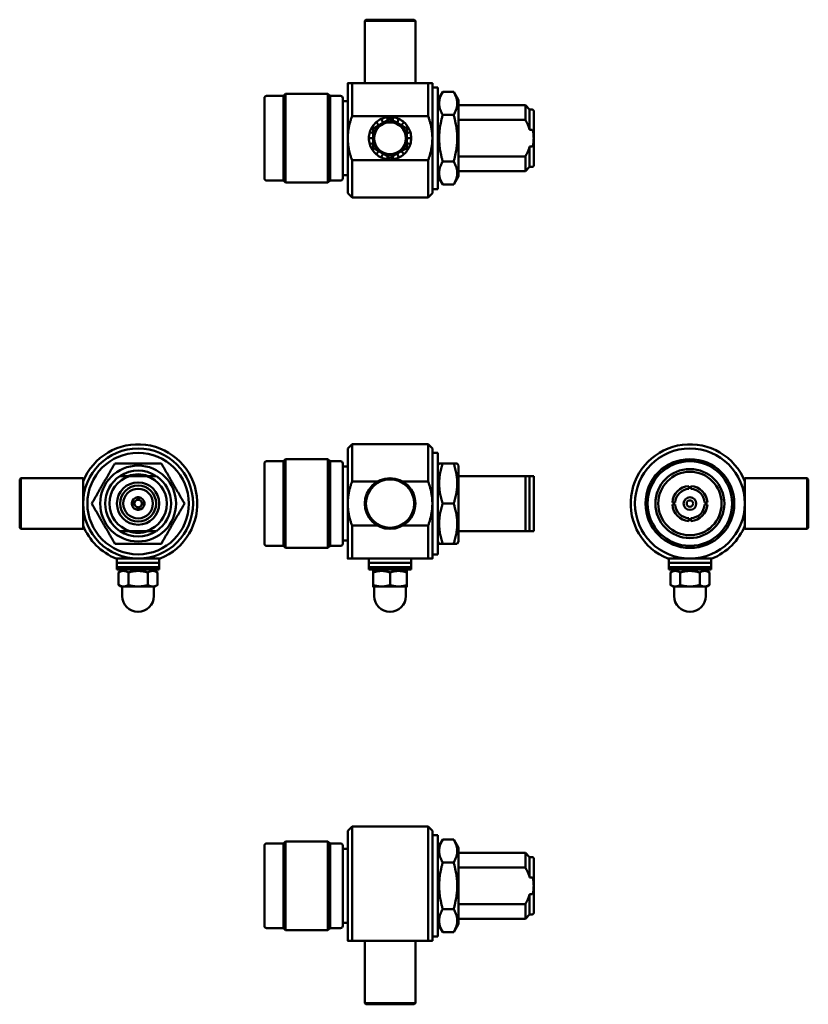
# Model space of a CAD drawing. Header units: millimetres. Extents: x 14 to 200, y 40 to 273.
import ezdxf

# ---------------------------------------------------------------- set-up
doc = ezdxf.new("R2010")
doc.units = ezdxf.units.MM
doc.layers.add('Viditelné hrany(CSN)', color=7, linetype='Continuous', lineweight=50)

msp = doc.modelspace()

# ---------------------------------------------------------------- linework, layer by layer
at = {"layer": 'Viditelné hrany(CSN)'}
for p, q in [((95.48, 272.51), (95.18, 272.21)), ((107.18, 272.21), (95.18, 272.21)), ((95.18, 257.51), (95.18, 272.21)), ((95.48, 272.51), (106.88, 272.51)), ((106.88, 272.51), (107.18, 272.21)), ((107.18, 257.51), (107.18, 272.21)), ((91.18, 257.51), (91.18, 244.51)), ((98.18, 257.51), (92.18, 257.51)), ((92.18, 257.51), (92.18, 249.71)), ((98.18, 257.51), (104.18, 257.51)), ((110.18, 257.51), (104.18, 257.51)), ((110.18, 257.51), (110.18, 249.71)), ((111.18, 257.51), (111.18, 244.51)), ((111.18, 256.51), (112.48, 256.51)), ((112.48, 232.51), (112.48, 256.51)), ((71.48, 235.01), (71.48, 254.01)), ((75.98, 254.51), (71.98, 254.51)), ((75.98, 254.51), (76.48, 255.01)), ((75.98, 254.51), (75.98, 234.51)), ((76.48, 255.01), (76.48, 234.01)), ((86.48, 255.01), (76.48, 255.01)), ((86.48, 255.01), (86.48, 234.01)), ((86.98, 254.51), (86.48, 255.01)), ((86.98, 254.51), (86.98, 234.51)), ((89.48, 254.51), (86.98, 254.51)), ((89.98, 254.01), (89.98, 235.01)), ((112.48, 253.48), (113.63, 255.48)), ((113.63, 255.48), (116.22, 255.48)), ((117.38, 253.48), (116.22, 255.48)), ((91.18, 253.26), (89.98, 253.26)), ((117.38, 235.54), (117.38, 253.48)), ((133.18, 252.31), (117.38, 252.31)), ((133.18, 252.31), (133.18, 248.83)), ((134.18, 251.31), (133.18, 252.31)), ((134.18, 251.31), (134.18, 246.51)), ((134.68, 251.31), (134.18, 251.31)), ((92.18, 249.71), (110.18, 249.71)), ((99.51, 248.17), (99.1, 249.06)), ((100.47, 249.46), (100.56, 248.78)), ((101.79, 248.78), (101.89, 249.46)), ((103.25, 249.06), (102.85, 248.17)), ((113.63, 250), (116.22, 250)), ((135.18, 250.81), (135.18, 238.21)), ((97.39, 246.95), (96.97, 247.22)), ((97.9, 248.29), (98.51, 247.59)), ((103.85, 247.59), (104.45, 248.29)), ((105.38, 247.22), (104.96, 246.95)), ((117.38, 248.83), (133.18, 248.83)), ((91.18, 244.51), (91.18, 231.51)), ((97.18, 244.51), (96.18, 244.51)), ((96.38, 245.92), (97.18, 245.69)), ((105.18, 245.69), (105.98, 245.92)), ((106.18, 244.51), (105.18, 244.51)), ((111.18, 244.51), (111.18, 231.51)), ((134.18, 246.51), (134.68, 246.51)), ((96.38, 243.1), (97.18, 243.34)), ((97.39, 242.08), (96.97, 241.81)), ((105.38, 241.81), (104.96, 242.08)), ((105.18, 243.34), (105.98, 243.1)), ((134.18, 242.52), (134.18, 237.71)), ((134.68, 242.52), (134.18, 242.52)), ((97.9, 240.73), (98.51, 241.43)), ((99.51, 240.86), (99.1, 239.97)), ((100.47, 239.56), (100.56, 240.25)), ((101.79, 240.25), (101.89, 239.56)), ((103.25, 239.97), (102.85, 240.86)), ((103.85, 241.43), (104.45, 240.73)), ((133.18, 240.2), (117.38, 240.2)), ((133.18, 240.2), (133.18, 236.71)), ((110.18, 239.32), (92.18, 239.32)), ((92.18, 239.32), (92.18, 230.51)), ((110.18, 239.32), (110.18, 230.51)), ((113.63, 239.03), (116.22, 239.03)), ((134.18, 237.71), (133.18, 236.71)), ((134.68, 237.71), (134.18, 237.71)), ((91.18, 235.76), (89.98, 235.76)), ((112.48, 235.54), (113.63, 233.54)), ((117.38, 235.54), (116.22, 233.54)), ((133.18, 236.71), (117.38, 236.71)), ((75.98, 234.51), (71.98, 234.51)), ((75.98, 234.51), (76.48, 234.01)), ((86.48, 234.01), (76.48, 234.01)), ((86.98, 234.51), (86.48, 234.01)), ((89.48, 234.51), (86.98, 234.51)), ((113.63, 233.54), (116.22, 233.54)), ((91.18, 231.51), (92.18, 230.51)), ((110.18, 230.51), (92.18, 230.51)), ((111.18, 231.51), (110.18, 230.51)), ((111.18, 232.51), (112.48, 232.51)), ((91.18, 171.19), (92.18, 172.19)), ((92.18, 172.19), (92.18, 163.38)), ((110.18, 172.19), (92.18, 172.19)), ((110.18, 172.19), (110.18, 163.38)), ((111.18, 171.19), (110.18, 172.19)), ((91.18, 171.19), (91.18, 158.19)), ((111.18, 171.19), (111.18, 158.19)), ((111.18, 170.19), (112.48, 170.19)), ((112.48, 146.19), (112.48, 170.19)), ((71.48, 148.69), (71.48, 167.69)), ((75.98, 168.19), (71.98, 168.19)), ((75.98, 168.19), (76.48, 168.69)), ((75.98, 168.19), (75.98, 148.19)), ((76.48, 168.69), (76.48, 147.69)), ((86.48, 168.69), (76.48, 168.69)), ((86.48, 168.69), (86.48, 147.69)), ((86.98, 168.19), (86.48, 168.69)), ((86.98, 168.19), (86.98, 148.19)), ((89.48, 168.19), (86.98, 168.19)), ((89.98, 167.69), (89.98, 148.69)), ((112.48, 167.16), (112.78, 167.69)), ((112.78, 167.69), (113.63, 167.69)), ((113.63, 167.69), (116.22, 167.69)), ((116.22, 167.69), (117.07, 167.69)), ((117.38, 167.16), (117.07, 167.69)), ((91.18, 166.94), (89.98, 166.94)), ((117.38, 149.22), (117.38, 167.16)), ((13.6, 163.89), (13.9, 164.19)), ((13.6, 152.49), (13.6, 163.89)), ((13.9, 164.19), (13.9, 152.19)), ((28.6, 164.19), (13.9, 164.19)), ((28.6, 163.38), (28.6, 164.19)), ((43.59, 164.69), (39.6, 164.69)), ((92.18, 163.38), (98.18, 163.38)), ((104.18, 163.38), (110.18, 163.38)), ((133.18, 164.69), (117.38, 164.69)), ((133.18, 164.69), (133.18, 151.69)), ((134.18, 164.69), (134.18, 151.69)), ((134.68, 164.69), (134.18, 164.69)), ((135.14, 164.69), (134.68, 164.69)), ((135.18, 164.49), (135.18, 151.89)), ((185.08, 164.19), (185.08, 163.38)), ((185.08, 164.19), (199.78, 164.19)), ((199.78, 152.19), (199.78, 164.19)), ((200.08, 163.89), (199.78, 164.19)), ((200.08, 163.89), (200.08, 152.49)), ((171.83, 161.68), (171.83, 162.33)), ((172.33, 162.33), (172.33, 161.68)), ((40.1, 158.34), (40.71, 158.34)), ((41.45, 159.08), (41.45, 159.68)), ((41.75, 159.68), (41.75, 159.08)), ((42.48, 158.34), (43.09, 158.34)), ((167.94, 158.44), (168.59, 158.44)), ((175.57, 158.44), (176.23, 158.44)), ((40.71, 158.04), (40.1, 158.04)), ((41.45, 156.7), (41.45, 157.3)), ((41.75, 157.3), (41.75, 156.7)), ((43.09, 158.04), (42.48, 158.04)), ((91.18, 158.19), (91.18, 145.19)), ((111.18, 158.19), (111.18, 145.19)), ((113.63, 158.19), (116.22, 158.19)), ((168.59, 157.94), (167.94, 157.94)), ((176.23, 157.94), (175.57, 157.94)), ((171.83, 154.05), (171.83, 154.7)), ((172.33, 154.7), (172.33, 154.05)), ((13.6, 152.49), (13.9, 152.19)), ((28.6, 152.19), (13.9, 152.19)), ((28.6, 152.19), (28.6, 152.99)), ((39.6, 151.69), (43.59, 151.69)), ((98.18, 152.99), (92.18, 152.99)), ((92.18, 152.99), (92.18, 145.19)), ((110.18, 152.99), (104.18, 152.99)), ((110.18, 152.99), (110.18, 145.19)), ((117.38, 151.69), (133.18, 151.69)), ((134.18, 151.69), (134.68, 151.69)), ((134.68, 151.69), (135.14, 151.69)), ((185.08, 152.99), (185.08, 152.19)), ((185.08, 152.19), (199.78, 152.19)), ((200.08, 152.49), (199.78, 152.19)), ((91.18, 149.44), (89.98, 149.44)), ((112.48, 149.22), (112.78, 148.69)), ((117.38, 149.22), (117.07, 148.69)), ((75.98, 148.19), (71.98, 148.19)), ((75.98, 148.19), (76.48, 147.69)), ((86.48, 147.69), (76.48, 147.69)), ((86.98, 148.19), (86.48, 147.69)), ((89.48, 148.19), (86.98, 148.19)), ((113.63, 148.69), (112.78, 148.69)), ((113.63, 148.69), (116.22, 148.69)), ((117.07, 148.69), (116.22, 148.69)), ((36.6, 144.19), (36.6, 145.19)), ((46.6, 144.19), (46.6, 145.19)), ((92.18, 145.19), (110.18, 145.19)), ((96.18, 144.19), (96.18, 145.19)), ((106.18, 144.19), (106.18, 145.19)), ((111.18, 146.19), (112.48, 146.19)), ((167.08, 144.19), (167.08, 145.19)), ((177.08, 144.19), (177.08, 145.19)), ((36.6, 144.19), (46.6, 144.19)), ((46.6, 144.19), (36.6, 144.19)), ((36.6, 144.19), (36.6, 143.19)), ((46.6, 143.19), (36.6, 143.19)), ((36.6, 143.19), (36.65, 143.19)), ((36.6, 142.59), (36.6, 143.19)), ((36.6, 142.59), (36.65, 142.59)), ((36.65, 142.59), (36.65, 143.19)), ((37.05, 142.59), (36.65, 142.59)), ((38.15, 142.59), (36.98, 141.91)), ((36.98, 141.91), (36.98, 138.95)), ((37.05, 143.19), (37.05, 142.59)), ((37.05, 143.19), (37.82, 143.19)), ((37.05, 142.59), (37.82, 142.59)), ((37.82, 142.59), (37.82, 143.19)), ((38.59, 142.59), (37.82, 142.59)), ((38.59, 142.59), (38.8, 142.59)), ((38.8, 142.59), (38.89, 142.59)), ((38.89, 143.19), (38.89, 142.59)), ((38.89, 143.19), (40.19, 143.19)), ((38.89, 142.59), (40.19, 142.59)), ((39.29, 141.91), (39.29, 138.95)), ((40.19, 142.59), (40.19, 143.19)), ((40.48, 142.59), (40.19, 142.59)), ((40.48, 142.59), (40.66, 142.59)), ((40.66, 142.59), (41.45, 142.59)), ((41.45, 142.59), (41.6, 142.59)), ((41.6, 143.19), (41.6, 142.59)), ((41.6, 143.19), (43, 143.19)), ((41.6, 142.59), (43, 142.59)), ((43, 142.59), (43, 143.19)), ((43, 142.59), (43.54, 142.59)), ((43.54, 142.59), (43.74, 142.59)), ((44.3, 142.59), (43.74, 142.59)), ((43.91, 141.91), (43.91, 138.95)), ((44.3, 143.19), (44.3, 142.59)), ((44.3, 143.19), (45.38, 143.19)), ((44.3, 142.59), (45.38, 142.59)), ((45.05, 142.59), (46.22, 141.91)), ((45.38, 142.59), (45.38, 143.19)), ((46.14, 142.59), (45.38, 142.59)), ((46.14, 143.19), (46.14, 142.59)), ((46.14, 143.19), (46.55, 143.19)), ((46.14, 142.59), (46.55, 142.59)), ((46.22, 141.91), (46.22, 138.95)), ((46.55, 142.59), (46.55, 143.19)), ((46.6, 144.19), (46.6, 143.19)), ((96.18, 144.19), (106.18, 144.19)), ((106.18, 144.19), (96.18, 144.19)), ((96.18, 144.19), (96.18, 143.19)), ((106.18, 143.19), (96.18, 143.19)), ((96.18, 142.59), (96.18, 143.19)), ((96.38, 142.59), (96.18, 142.59)), ((96.38, 143.19), (96.38, 142.59)), ((96.38, 143.19), (96.97, 143.19)), ((96.38, 142.59), (96.97, 142.59)), ((96.97, 142.59), (96.97, 143.19)), ((97.84, 142.59), (96.97, 142.59)), ((97.73, 142.59), (97.18, 142.27)), ((97.18, 141.91), (97.18, 142.27)), ((97.18, 141.91), (97.18, 138.95)), ((97.84, 142.59), (97.9, 142.59)), ((97.9, 143.19), (97.9, 142.59)), ((97.9, 143.19), (99.1, 143.19)), ((97.9, 142.59), (99.1, 142.59)), ((99.1, 142.59), (99.1, 143.19)), ((99.53, 142.59), (99.1, 142.59)), ((99.53, 142.59), (99.72, 142.59)), ((99.72, 142.59), (100.47, 142.59)), ((100.47, 143.19), (100.47, 142.59)), ((100.47, 143.19), (101.89, 143.19)), ((100.47, 142.59), (101.89, 142.59)), ((101.18, 141.91), (101.18, 138.95)), ((101.89, 142.59), (101.89, 143.19)), ((101.89, 142.59), (102.63, 142.59)), ((102.63, 142.59), (102.83, 142.59)), ((103.25, 142.59), (102.83, 142.59)), ((103.25, 143.19), (103.25, 142.59)), ((103.25, 143.19), (104.45, 143.19)), ((103.25, 142.59), (104.45, 142.59)), ((104.45, 142.59), (104.45, 143.19)), ((104.45, 142.59), (104.52, 142.59)), ((105.38, 142.59), (104.52, 142.59)), ((104.63, 142.59), (105.18, 142.27)), ((105.18, 142.27), (105.18, 141.91)), ((105.18, 141.91), (105.18, 138.95)), ((105.38, 143.19), (105.38, 142.59)), ((105.38, 143.19), (105.98, 143.19)), ((105.38, 142.59), (105.98, 142.59)), ((105.98, 142.59), (105.98, 143.19)), ((106.18, 142.59), (105.98, 142.59)), ((106.18, 144.19), (106.18, 143.19)), ((106.18, 143.19), (106.18, 142.59)), ((167.08, 144.19), (177.08, 144.19)), ((177.08, 144.19), (167.08, 144.19)), ((167.08, 144.19), (167.08, 143.19)), ((177.08, 143.19), (167.08, 143.19)), ((167.13, 143.19), (167.53, 143.19)), ((167.13, 143.19), (167.13, 142.59)), ((167.13, 142.59), (167.53, 142.59)), ((168.63, 142.59), (167.46, 141.91)), ((167.46, 141.91), (167.46, 138.95)), ((167.53, 142.59), (167.53, 143.19)), ((168.3, 142.59), (167.53, 142.59)), ((168.3, 143.19), (168.3, 142.59)), ((168.3, 143.19), (169.38, 143.19)), ((168.3, 142.59), (169.38, 142.59)), ((169.38, 142.59), (169.38, 143.19)), ((169.94, 142.59), (169.38, 142.59)), ((169.77, 141.91), (169.77, 138.95)), ((169.94, 142.59), (170.14, 142.59)), ((170.14, 142.59), (170.67, 142.59)), ((170.67, 143.19), (170.67, 142.59)), ((170.67, 143.19), (172.08, 143.19)), ((170.67, 142.59), (172.08, 142.59)), ((172.08, 142.59), (172.08, 143.19)), ((172.08, 142.59), (172.23, 142.59)), ((172.23, 142.59), (173.02, 142.59)), ((173.02, 142.59), (173.2, 142.59)), ((173.49, 142.59), (173.2, 142.59)), ((173.49, 143.19), (173.49, 142.59)), ((173.49, 143.19), (174.79, 143.19)), ((173.49, 142.59), (174.79, 142.59)), ((174.39, 141.91), (174.39, 138.95)), ((174.79, 142.59), (174.79, 143.19)), ((174.79, 142.59), (174.88, 142.59)), ((174.88, 142.59), (175.08, 142.59)), ((175.86, 142.59), (175.08, 142.59)), ((175.53, 142.59), (176.7, 141.91)), ((175.86, 143.19), (175.86, 142.59)), ((175.86, 143.19), (176.63, 143.19)), ((175.86, 142.59), (176.63, 142.59)), ((176.63, 142.59), (176.63, 143.19)), ((177.03, 142.59), (176.63, 142.59)), ((176.7, 141.91), (176.7, 138.95)), ((177.03, 143.19), (177.03, 142.59)), ((177.03, 143.19), (177.08, 143.19)), ((177.03, 142.59), (177.08, 142.59)), ((177.08, 144.19), (177.08, 143.19)), ((177.08, 142.59), (177.08, 143.19)), ((37.6, 138.59), (36.98, 138.95)), ((37.6, 138.59), (38.13, 138.59)), ((37.85, 138.59), (37.85, 136.34)), ((38.13, 138.59), (41.6, 138.59)), ((41.6, 138.59), (45.06, 138.59)), ((45.06, 138.59), (45.6, 138.59)), ((45.35, 138.59), (45.35, 136.34)), ((45.6, 138.59), (46.22, 138.95)), ((97.18, 138.59), (99.18, 138.59)), ((97.43, 138.59), (97.43, 136.34)), ((99.18, 138.59), (103.18, 138.59)), ((103.18, 138.59), (105.18, 138.59)), ((104.93, 138.59), (104.93, 136.34)), ((168.08, 138.59), (167.46, 138.95)), ((168.08, 138.59), (168.62, 138.59)), ((168.33, 138.59), (168.33, 136.34)), ((168.62, 138.59), (172.08, 138.59)), ((172.08, 138.59), (175.55, 138.59)), ((175.55, 138.59), (176.08, 138.59)), ((175.83, 138.59), (175.83, 136.34)), ((176.08, 138.59), (176.7, 138.95)), ((91.18, 80.87), (92.18, 81.87)), ((92.18, 81.87), (92.18, 54.87)), ((110.18, 81.87), (92.18, 81.87)), ((110.18, 81.87), (110.18, 54.87)), ((111.18, 80.87), (110.18, 81.87)), ((91.18, 80.87), (91.18, 54.87)), ((111.18, 80.87), (111.18, 54.87)), ((111.18, 79.87), (112.48, 79.87)), ((112.48, 55.87), (112.48, 79.87)), ((71.48, 58.37), (71.48, 77.37)), ((75.98, 77.87), (71.98, 77.87)), ((75.98, 77.87), (76.48, 78.37)), ((75.98, 77.87), (75.98, 57.87)), ((76.48, 78.37), (76.48, 57.37)), ((86.48, 78.37), (76.48, 78.37)), ((86.48, 78.37), (86.48, 57.37)), ((86.98, 77.87), (86.48, 78.37)), ((86.98, 77.87), (86.98, 57.87)), ((89.48, 77.87), (86.98, 77.87)), ((89.98, 77.37), (89.98, 58.37)), ((112.48, 76.84), (113.63, 78.84)), ((113.63, 78.84), (116.22, 78.84)), ((117.38, 76.84), (116.22, 78.84)), ((117.38, 58.9), (117.38, 76.84)), ((91.18, 76.62), (89.98, 76.62)), ((133.18, 75.67), (117.38, 75.67)), ((133.18, 75.67), (133.18, 72.18)), ((134.18, 74.67), (133.18, 75.67)), ((134.18, 74.67), (134.18, 69.87)), ((134.68, 74.67), (134.18, 74.67)), ((113.63, 73.36), (116.22, 73.36)), ((117.38, 72.18), (133.18, 72.18)), ((135.18, 74.17), (135.18, 61.57)), ((134.18, 69.87), (134.68, 69.87)), ((134.18, 65.87), (134.18, 61.07)), ((134.68, 65.87), (134.18, 65.87)), ((133.18, 63.56), (117.38, 63.56)), ((133.18, 63.56), (133.18, 60.07)), ((113.63, 62.39), (116.22, 62.39)), ((134.18, 61.07), (133.18, 60.07)), ((134.68, 61.07), (134.18, 61.07)), ((91.18, 59.12), (89.98, 59.12)), ((112.48, 58.9), (113.63, 56.9)), ((117.38, 58.9), (116.22, 56.9)), ((133.18, 60.07), (117.38, 60.07)), ((75.98, 57.87), (71.98, 57.87)), ((75.98, 57.87), (76.48, 57.37)), ((86.48, 57.37), (76.48, 57.37)), ((86.98, 57.87), (86.48, 57.37)), ((89.48, 57.87), (86.98, 57.87)), ((111.18, 55.87), (112.48, 55.87)), ((113.63, 56.9), (116.22, 56.9)), ((92.18, 54.87), (98.18, 54.87)), ((95.18, 54.87), (95.18, 40.17)), ((104.18, 54.87), (98.18, 54.87)), ((104.18, 54.87), (110.18, 54.87)), ((107.18, 54.87), (107.18, 40.17)), ((95.18, 40.17), (107.18, 40.17)), ((95.48, 39.87), (95.18, 40.17)), ((106.88, 39.87), (95.48, 39.87)), ((106.88, 39.87), (107.18, 40.17))]:
    msp.add_line(p, q, dxfattribs=at)
for centre, radius in [((101.18, 244.51), 3.75), ((41.6, 158.19), 12), ((172.08, 158.19), 10.5), ((172.08, 158.19), 10), ((41.6, 158.19), 8.97), ((172.08, 158.19), 8.15), ((172.08, 158.19), 7.5), ((41.6, 158.19), 5), ((101.18, 158.19), 6), ((101.18, 158.19), 5.7), ((41.6, 158.19), 4.25), ((41.6, 158.19), 3.5), ((172.08, 158.19), 1.5), ((172.08, 158.19), 0.75)]:
    msp.add_circle(centre, radius, dxfattribs=at)
for centre, radius, start, end in [((71.98, 254.01), 0.5, 90, 180), ((89.48, 254.01), 0.5, 0, 90), ((134.68, 250.81), 0.5, 0, 90), ((101.18, 244.51), 5, 114.5455, 130.9091), ((101.18, 244.51), 5, 98.1818, 114.5455), ((101.18, 244.51), 5, 81.8182, 98.1818), ((101.18, 244.51), 5, 65.4545, 81.8182), ((101.18, 244.51), 5, 49.0909, 65.4545), ((101.18, 244.51), 5, 147.2727, 163.6364), ((101.18, 244.51), 5, 130.9091, 147.2727), ((101.18, 244.51), 4, 120, 180), ((101.18, 244.51), 4, 60, 120), ((101.18, 244.51), 4, 0, 60), ((101.18, 244.51), 5, 32.7273, 49.0909), ((101.18, 244.51), 5, 16.3636, 32.7273), ((101.18, 244.51), 5, 163.6364, 180), ((101.18, 244.51), 5, 180, 196.3636), ((101.18, 244.51), 4, 180, 240), ((101.18, 244.51), 4, 300, 0), ((101.18, 244.51), 5, 0, 16.3636), ((101.18, 244.51), 5, 343.6364, 0), ((101.18, 244.51), 5, 196.3636, 212.7273), ((101.18, 244.51), 5, 327.2727, 343.6364), ((101.18, 244.51), 5, 212.7273, 229.0909), ((101.18, 244.51), 5, 229.0909, 245.4545), ((101.18, 244.51), 5, 245.4545, 261.8182), ((101.18, 244.51), 4, 240, 300), ((101.18, 244.51), 5, 278.1818, 294.5455), ((101.18, 244.51), 5, 294.5455, 310.9091), ((101.18, 244.51), 5, 310.9091, 327.2727), ((101.18, 244.51), 5, 261.8182, 278.1818), ((134.68, 238.21), 0.5, 270, 0), ((71.98, 235.01), 0.5, 180, 270), ((89.48, 235.01), 0.5, 270, 0), ((41.6, 158.19), 14, 291.7868, 158.2132), ((172.08, 158.19), 14, 21.7868, 248.2132), ((41.6, 158.19), 13, 270, 180), ((172.08, 158.19), 13, 0, 270), ((71.98, 167.69), 0.5, 90, 180), ((89.48, 167.69), 0.5, 0, 90), ((41.6, 158.19), 7.78, 56.626, 123.374), ((41.6, 158.19), 7.8, 123.5573, 236.4427), ((41.6, 158.19), 6.8, 107.0826, 252.9174), ((41.6, 158.19), 6.92, 69.9922, 110.0078), ((41.6, 158.19), 6.8, 287.0826, 72.9174), ((41.6, 158.19), 7.8, 303.5573, 56.4427), ((134.68, 164.49), 0.5, 0, 23.5782), ((172.08, 158.19), 4.15, 93.4536, 176.5464), ((172.08, 158.19), 3.5, 94.096, 175.904), ((172.08, 158.19), 4.15, 3.4536, 86.5464), ((172.08, 158.19), 3.5, 4.096, 85.904), ((41.6, 158.19), 1.5, 95.7392, 174.2608), ((41.6, 158.19), 1.5, 174.2608, 185.7392), ((41.6, 158.19), 0.9, 170.4059, 189.5941), ((41.6, 158.19), 0.9, 99.5941, 170.4059), ((41.6, 158.19), 1.5, 84.2608, 95.7392), ((41.6, 158.19), 0.9, 80.4059, 99.5941), ((41.6, 158.19), 1.5, 5.7392, 84.2608), ((41.6, 158.19), 0.9, 9.5941, 80.4059), ((41.6, 158.19), 0.9, 350.4059, 9.5941), ((41.6, 158.19), 1.5, 354.2608, 5.7392), ((41.6, 158.19), 13, 180, 270), ((41.6, 158.19), 1.5, 185.7392, 264.2608), ((41.6, 158.19), 0.9, 189.5941, 260.4059), ((41.6, 158.19), 0.9, 260.4059, 279.5941), ((41.6, 158.19), 1.5, 264.2608, 275.7392), ((41.6, 158.19), 0.9, 279.5941, 350.4059), ((41.6, 158.19), 1.5, 275.7392, 354.2608), ((172.08, 158.19), 4.15, 183.4536, 266.5464), ((172.08, 158.19), 3.5, 184.096, 265.904), ((172.08, 158.19), 13, 270, 0), ((172.08, 158.19), 3.5, 274.096, 355.904), ((172.08, 158.19), 4.15, 273.4536, 356.5464), ((41.6, 158.19), 14, 201.7868, 248.2132), ((41.6, 158.19), 7.78, 236.626, 303.374), ((41.6, 158.19), 6.92, 249.9922, 290.0078), ((134.68, 151.89), 0.5, 336.4218, 0), ((172.08, 158.19), 14, 291.7868, 338.2132), ((71.98, 148.69), 0.5, 180, 270), ((89.48, 148.69), 0.5, 270, 0), ((41.6, 136.34), 3.75, 180, 0), ((101.18, 136.34), 3.75, 180, 0), ((172.08, 136.34), 3.75, 180, 0), ((71.98, 77.37), 0.5, 90, 180), ((89.48, 77.37), 0.5, 0, 90), ((134.68, 74.17), 0.5, 0, 90), ((134.68, 61.57), 0.5, 270, 0), ((71.98, 58.37), 0.5, 180, 270), ((89.48, 58.37), 0.5, 270, 0)]:
    msp.add_arc(centre, radius, start, end, dxfattribs=at)
for points, weights in [([(92.18, 257.51), (91.18, 257.51), (91.18, 257.51)], [1, 1.01904933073, 1]), ([(111.18, 257.51), (111.18, 257.51), (110.18, 257.51)], [1, 1.01904933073, 1]), ([(113.63, 255.48), (112.05, 252.74), (113.63, 250)], [1, 1.15470053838, 1]), ([(116.22, 250), (117.81, 252.74), (116.22, 255.48)], [1, 1.15470053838, 1]), ([(91.18, 244.51), (91.18, 247.02), (92.18, 249.71)], [1, 1.01904933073, 1]), ([(99.18, 247.98), (100.11, 248.51), (101.18, 249.13)], [1, 1.0379548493, 1]), ([(101.18, 249.13), (102.25, 248.51), (103.18, 247.98)], [1, 1.0379548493, 1]), ([(110.18, 249.71), (111.18, 247.02), (111.18, 244.51)], [1, 1.01904933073, 1]), ([(113.63, 250), (112.05, 244.51), (113.63, 239.03)], [1, 1.15470053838, 1]), ([(116.22, 239.03), (117.81, 244.51), (116.22, 250)], [1, 1.15470053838, 1]), ([(97.18, 246.82), (98.25, 247.44), (99.18, 247.98)], [1, 1.0379548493, 1]), ([(97.18, 244.51), (97.18, 245.59), (97.18, 246.82)], [1, 1.0379548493, 1]), ([(103.18, 247.98), (104.11, 247.44), (105.18, 246.82)], [1, 1.0379548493, 1]), ([(105.18, 246.82), (105.18, 245.59), (105.18, 244.51)], [1, 1.0379548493, 1]), ([(133.18, 248.83), (133.86, 247.59), (134.18, 246.51)], [1, 1.01280301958, 1]), ([(92.18, 239.32), (91.18, 242.01), (91.18, 244.51)], [1, 1.01904933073, 1]), ([(97.18, 242.2), (97.18, 243.44), (97.18, 244.51)], [1, 1.0379548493, 1]), ([(105.18, 244.51), (105.18, 243.44), (105.18, 242.2)], [1, 1.0379548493, 1]), ([(111.18, 244.51), (111.18, 242.01), (110.18, 239.32)], [1, 1.01904933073, 1]), ([(99.18, 241.05), (98.25, 241.59), (97.18, 242.2)], [1, 1.0379548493, 1]), ([(105.18, 242.2), (104.11, 241.59), (103.18, 241.05)], [1, 1.0379548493, 1]), ([(134.18, 242.52), (133.86, 241.44), (133.18, 240.2)], [1, 1.01280301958, 1]), ([(101.18, 239.89), (100.11, 240.51), (99.18, 241.05)], [1, 1.0379548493, 1]), ([(103.18, 241.05), (102.25, 240.51), (101.18, 239.89)], [1, 1.0379548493, 1]), ([(113.63, 239.03), (112.05, 236.29), (113.63, 233.54)], [1, 1.15470053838, 1]), ([(116.22, 233.54), (117.81, 236.29), (116.22, 239.03)], [1, 1.15470053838, 1]), ([(30.63, 158.19), (33.37, 162.94), (36.11, 167.69)], [1, 1.15470053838, 1]), ([(36.11, 167.69), (41.6, 167.69), (47.08, 167.69)], [1, 1.15470053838, 1]), ([(47.08, 167.69), (49.82, 162.94), (52.57, 158.19)], [1, 1.15470053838, 1]), ([(113.63, 167.69), (112.05, 162.94), (113.63, 158.19)], [1, 1.15470053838, 1]), ([(116.22, 158.19), (117.81, 162.94), (116.22, 167.69)], [1, 1.15470053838, 1]), ([(28.6, 163.38), (28.6, 160.69), (28.6, 158.19)], [1, 1.01904933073, 1]), ([(39.6, 164.69), (38.52, 164.69), (37.28, 164.69)], [1, 1.01280301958, 1]), ([(45.91, 164.69), (44.67, 164.69), (43.59, 164.69)], [1, 1.01280301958, 1]), ([(91.18, 158.19), (91.18, 160.69), (92.18, 163.38)], [1, 1.01904933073, 1]), ([(110.18, 163.38), (111.18, 160.69), (111.18, 158.19)], [1, 1.01904933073, 1]), ([(134.18, 164.69), (133.86, 164.69), (133.18, 164.69)], [1, 1.01280301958, 1]), ([(185.08, 158.19), (185.08, 160.69), (185.08, 163.38)], [1, 1.01904933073, 1]), ([(28.6, 158.19), (28.6, 155.69), (28.6, 152.99)], [1, 1.01904933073, 1]), ([(36.11, 148.69), (33.37, 153.44), (30.63, 158.19)], [1, 1.15470053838, 1]), ([(52.57, 158.19), (49.82, 153.44), (47.08, 148.69)], [1, 1.15470053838, 1]), ([(92.18, 152.99), (91.18, 155.69), (91.18, 158.19)], [1, 1.01904933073, 1]), ([(111.18, 158.19), (111.18, 155.69), (110.18, 152.99)], [1, 1.01904933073, 1]), ([(113.63, 158.19), (112.05, 153.44), (113.63, 148.69)], [1, 1.15470053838, 1]), ([(116.22, 148.69), (117.81, 153.44), (116.22, 158.19)], [1, 1.15470053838, 1]), ([(185.08, 152.99), (185.08, 155.69), (185.08, 158.19)], [1, 1.01904933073, 1]), ([(37.28, 151.69), (38.52, 151.69), (39.6, 151.69)], [1, 1.01280301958, 1]), ([(43.59, 151.69), (44.67, 151.69), (45.91, 151.69)], [1, 1.01280301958, 1]), ([(133.18, 151.69), (133.86, 151.69), (134.18, 151.69)], [1, 1.01280301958, 1]), ([(47.08, 148.69), (41.6, 148.69), (36.11, 148.69)], [1, 1.15470053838, 1]), ([(36.4, 145.19), (39.09, 145.19), (41.6, 145.19)], [1, 1.01904933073, 1]), ([(41.6, 145.19), (44.1, 145.19), (46.79, 145.19)], [1, 1.01904933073, 1]), ([(91.18, 145.19), (91.18, 145.19), (92.18, 145.19)], [1, 1.01904933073, 1]), ([(110.18, 145.19), (111.18, 145.19), (111.18, 145.19)], [1, 1.01904933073, 1]), ([(166.89, 145.19), (169.58, 145.19), (172.08, 145.19)], [1, 1.01904933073, 1]), ([(172.08, 145.19), (174.58, 145.19), (177.28, 145.19)], [1, 1.01904933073, 1]), ([(39.29, 141.91), (38.13, 142.58), (36.98, 141.91)], [1, 1.15470053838, 1]), ([(43.91, 141.91), (41.6, 142.58), (39.29, 141.91)], [1, 1.15470053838, 1]), ([(46.22, 141.91), (45.06, 142.58), (43.91, 141.91)], [1, 1.15470053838, 1]), ([(101.18, 141.91), (99.18, 142.58), (97.18, 141.91)], [1, 1.15470053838, 1]), ([(105.18, 141.91), (103.18, 142.58), (101.18, 141.91)], [1, 1.15470053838, 1]), ([(169.77, 141.91), (168.62, 142.58), (167.46, 141.91)], [1, 1.15470053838, 1]), ([(174.39, 141.91), (172.08, 142.58), (169.77, 141.91)], [1, 1.15470053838, 1]), ([(176.7, 141.91), (175.55, 142.58), (174.39, 141.91)], [1, 1.15470053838, 1]), ([(36.98, 138.95), (37.6, 138.59), (38.13, 138.59)], [1, 1.0379548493, 1]), ([(38.13, 138.59), (38.67, 138.59), (39.29, 138.95)], [1, 1.0379548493, 1]), ([(39.29, 138.95), (40.52, 138.59), (41.6, 138.59)], [1, 1.0379548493, 1]), ([(41.6, 138.59), (42.67, 138.59), (43.91, 138.95)], [1, 1.0379548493, 1]), ([(43.91, 138.95), (44.52, 138.59), (45.06, 138.59)], [1, 1.0379548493, 1]), ([(45.06, 138.59), (45.6, 138.59), (46.22, 138.95)], [1, 1.0379548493, 1]), ([(97.18, 138.95), (98.25, 138.59), (99.18, 138.59)], [1, 1.0379548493, 1]), ([(97.18, 138.59), (97.18, 138.59), (97.18, 138.95)], [1, 1.0379548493, 1]), ([(99.18, 138.59), (100.11, 138.59), (101.18, 138.95)], [1, 1.0379548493, 1]), ([(101.18, 138.95), (102.25, 138.59), (103.18, 138.59)], [1, 1.0379548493, 1]), ([(103.18, 138.59), (104.11, 138.59), (105.18, 138.95)], [1, 1.0379548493, 1]), ([(105.18, 138.95), (105.18, 138.59), (105.18, 138.59)], [1, 1.0379548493, 1]), ([(167.46, 138.95), (168.08, 138.59), (168.62, 138.59)], [1, 1.0379548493, 1]), ([(168.62, 138.59), (169.15, 138.59), (169.77, 138.95)], [1, 1.0379548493, 1]), ([(169.77, 138.95), (171.01, 138.59), (172.08, 138.59)], [1, 1.0379548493, 1]), ([(172.08, 138.59), (173.15, 138.59), (174.39, 138.95)], [1, 1.0379548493, 1]), ([(174.39, 138.95), (175.01, 138.59), (175.55, 138.59)], [1, 1.0379548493, 1]), ([(175.55, 138.59), (176.08, 138.59), (176.7, 138.95)], [1, 1.0379548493, 1]), ([(113.63, 78.84), (112.05, 76.1), (113.63, 73.36)], [1, 1.15470053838, 1]), ([(116.22, 73.36), (117.81, 76.1), (116.22, 78.84)], [1, 1.15470053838, 1]), ([(113.63, 73.36), (112.05, 67.87), (113.63, 62.39)], [1, 1.15470053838, 1]), ([(116.22, 62.39), (117.81, 67.87), (116.22, 73.36)], [1, 1.15470053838, 1]), ([(133.18, 72.18), (133.86, 70.95), (134.18, 69.87)], [1, 1.01280301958, 1]), ([(134.18, 65.87), (133.86, 64.8), (133.18, 63.56)], [1, 1.01280301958, 1]), ([(113.63, 62.39), (112.05, 59.64), (113.63, 56.9)], [1, 1.15470053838, 1]), ([(116.22, 56.9), (117.81, 59.64), (116.22, 62.39)], [1, 1.15470053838, 1]), ([(91.18, 54.87), (91.18, 54.87), (92.18, 54.87)], [1, 1.01904933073, 1]), ([(110.18, 54.87), (111.18, 54.87), (111.18, 54.87)], [1, 1.01904933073, 1])]:
    msp.add_rational_spline(points, weights, degree=2, dxfattribs=at)
for points in [[(134.68, 246.51), (134.69, 246.51), (134.71, 246.51), (134.74, 246.5), (134.75, 246.49), (134.81, 246.46), (134.84, 246.41), (134.93, 246.29), (134.97, 246.18), (135.06, 245.85), (135.09, 245.58), (135.13, 245.04), (135.14, 244.76), (135.14, 244.51), (135.14, 244.26), (135.13, 243.99), (135.09, 243.45), (135.06, 243.18), (134.97, 242.85), (134.93, 242.74), (134.84, 242.61), (134.81, 242.57), (134.75, 242.53), (134.74, 242.53), (134.71, 242.52), (134.69, 242.52), (134.68, 242.52)], [(134.68, 69.87), (134.69, 69.87), (134.71, 69.87), (134.74, 69.86), (134.75, 69.85), (134.81, 69.82), (134.84, 69.77), (134.93, 69.65), (134.97, 69.54), (135.06, 69.21), (135.09, 68.94), (135.13, 68.39), (135.14, 68.12), (135.14, 67.87), (135.14, 67.62), (135.13, 67.35), (135.09, 66.81), (135.06, 66.54), (134.97, 66.2), (134.93, 66.09), (134.84, 65.97), (134.81, 65.93), (134.75, 65.89), (134.74, 65.88), (134.71, 65.88), (134.69, 65.87), (134.68, 65.87)]]:
    msp.add_open_spline(points, degree=3, knots=[-0.2021206, -0.2021206, -0.2021206, -0.2021206, -0.1980553, -0.1980553, -0.1933782, -0.1933782, -0.1787765, -0.1787765, -0.1493776, -0.1493776, -0.0746888, -0.0746888, 0, 0, 0, 0.0746888, 0.0746888, 0.1493776, 0.1493776, 0.1787765, 0.1787765, 0.1933782, 0.1933782, 0.1980553, 0.1980553, 0.2021206, 0.2021206, 0.2021206, 0.2021206], dxfattribs=at)

doc.saveas('drawing.dxf')
